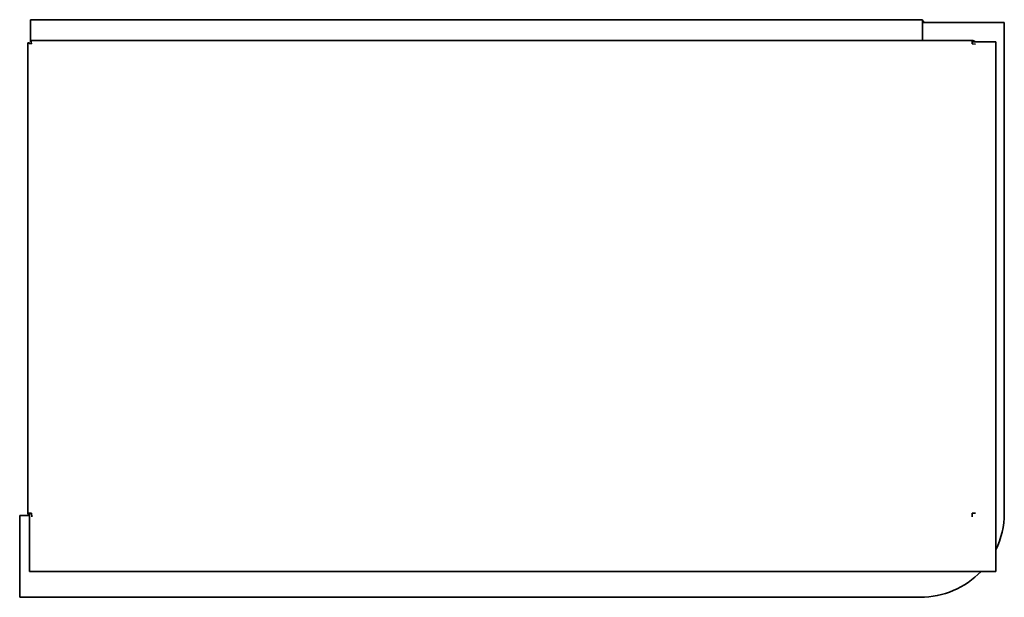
# Model space of a CAD drawing. Extents: x -0.9 to 65.9, y 4 to 46.9.
# Tile 3 of 3: x 41.9 to 65.9, y 4 to 18.1. Entities that reach past the tile are written whole.
import ezdxf

# ---------------------------------------------------------------- set-up
doc = ezdxf.new("R2010")
doc.units = 0
doc.header["$MEASUREMENT"] = 0

msp = doc.modelspace()

# ---------------------------------------------------------------- linework, layer by layer
at = {"color": 7, "lineweight": 35}
for p, q in [((42.162341, 18.073923), (42.162341, 18.006773)), ((42.162341, 18.073923), (63.927708, 18.073923)), ((42.162341, 18.073923), (63.927708, 18.073923)), ((63.927708, 18.006773), (63.927708, 18.073923)), ((42.162341, 17.619473), (42.162341, 18.006773)), ((63.924551, 17.569471), (63.924551, 18.005644)), ((65.924553, 18.005644), (63.924551, 18.005644)), ((63.927708, 18.006773), (63.927708, 18.005644)), ((63.960451, 18.009474), (63.960451, 18.005644)), ((65.924553, 6.030434), (65.924553, 18.005644)), ((42.162341, 17.619473), (42.162341, 17.569473)), ((65.137709, 17.569473), (42.162341, 17.569473)), ((42.162341, 17.569473), (42.162341, 17.533573)), ((65.137709, 17.483572), (65.137709, 17.569473)), ((42.098648, 17.505784), (42.098648, 6.030373)), ((42.098648, 17.505784), (42.134548, 17.505784)), ((65.137709, 17.533573), (65.719552, 17.533573)), ((65.22361, 17.476501), (65.137709, 17.483572)), ((65.719552, 4.613573), (65.719552, 17.533573)), ((42.184549, 6.030373), (42.098648, 6.030373)), ((42.134548, 4.613573), (42.134548, 6.030373)), ((42.184549, 6.030373), (42.191623, 5.944473)), ((65.137709, 6.030373), (65.137709, 5.944473)), ((65.22361, 6.030373), (65.137709, 6.030373)), ((41.897098, 5.980434), (42.114657, 5.980434)), ((41.897098, 3.980434), (41.897098, 5.980434)), ((42.134548, 4.613573), (65.719552, 4.613573)), ((41.897098, 3.980434), (63.87455, 3.980434))]:
    msp.add_line(p, q, dxfattribs=at)
for points in [[(42.184549, 17.483572), (42.177283, 17.525795), (42.17325, 17.545148), (42.168791, 17.560687), (42.166306, 17.566108), (42.164571, 17.5684), (42.163682, 17.569081), (42.162341, 17.569473)], [(42.098648, 17.505784), (42.09873, 17.505177), (42.099359, 17.50397), (42.100585, 17.50278), (42.104603, 17.500489), (42.113503, 17.497344), (42.13711, 17.491847), (42.184549, 17.483572)]]:
    msp.add_lwpolyline(points, dxfattribs=at)
for centre, radius, start, end in [((63.904549, 18.009474), 0.0559, 0, 65.524033), ((65.137709, 17.483572), 0.0859, 35.596415, 90.000003), ((42.184549, 6.030373), 0.0859, 180.000005, 234.403586), ((63.87455, 6.030434), 2.05, 334.158196, 0), ((63.87455, 6.030434), 2.05, 269.999997, 316.278579)]:
    msp.add_arc(centre, radius, start, end, dxfattribs=at)

doc.saveas('drawing.dxf')
